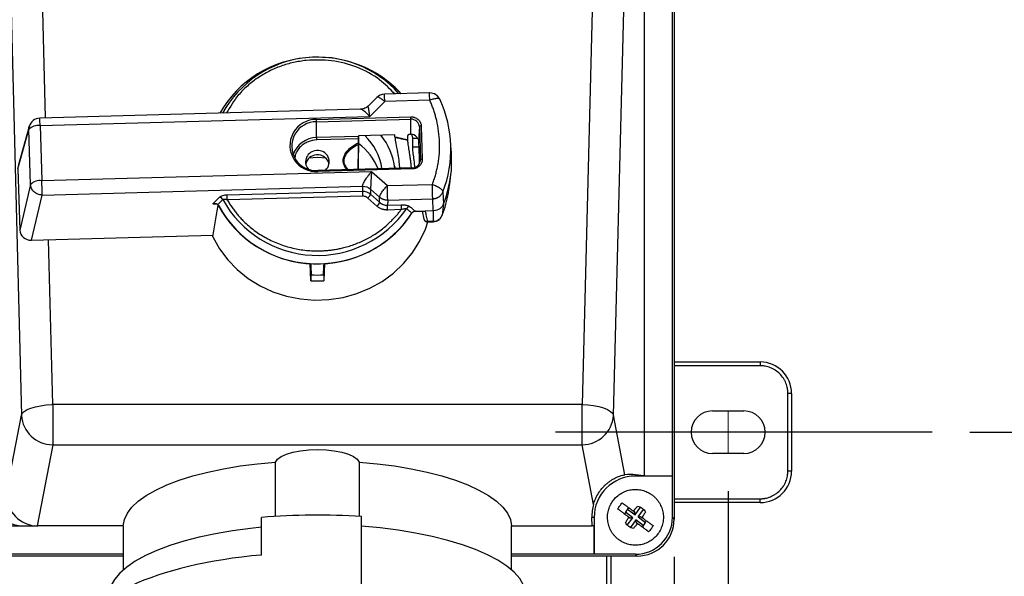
# Model space of a CAD drawing. Header units: inches. Extents: x 1.5 to 64.5, y 1.5 to 49.5.
# Tile 12 of 20: x 13.5 to 21.3, y 30.4 to 34.8. Entities that reach past the tile are written whole.
import ezdxf

# ---------------------------------------------------------------- set-up
doc = ezdxf.new("R2010")
doc.units = ezdxf.units.IN
doc.header["$LTSCALE"] = 6
doc.header["$MEASUREMENT"] = 0
doc.linetypes.add('CENTERX2', pattern=[0.8, 0.5, -0.1, 0.1, -0.1])
doc.layers.add('CENTER', color=40, linetype='CENTERX2')
doc.layers.add('DIMENSIONS', color=140, linetype='Continuous', lineweight=25)
doc.styles.add('SLDTEXTSTYLE0', font='TXT', dxfattribs={"width": 0.7})
doc.dimstyles.new('SLDDIMSTYLE0', dxfattribs={"dimtxt": 0.509766, "dimasz": 0.78, "dimexe": 0, "dimexo": 0.0625, "dimgap": 0.127441, "dimtad": 0, "dimtih": 1, "dimtoh": 1, "dimrnd": 1e-09, "dimzin": 12, "dimdsep": 46, "dimtxsty": 'SLDTEXTSTYLE0', "dimsah": 1, "dimcen": 0.09, "dimadec": 0, "dimazin": 3, "dimtfac": 1, "dimtofl": 0, "dimtmove": 0, "dimatfit": 3, "dimfxl": 0, "dimfrac": 2, "dimtolj": 1, "dimtzin": 12, "dimarcsym": 0})

# ---------------------------------------------------------------- blocks, each defined once
blk = doc.blocks.new('_D_1')
at = {"layer": 'DIMENSIONS'}
for p, q in [((11.3615, 31.0598), (11.3615, 30.2148)), ((19.1015, 31.0598), (19.1015, 20.2565)), ((11.3615, 29.8548), (11.3615, 28.5948)), ((11.3615, 28.2348), (11.3615, 20.2565)), ((11.3615, 21.0065), (13.6431, 21.0065)), ((14.3338, 21.0065), (14.1627, 21.0065)), ((14.1627, 21.0065), (14.1627, 20.1963)), ((16.2727, 21.0065), (16.4439, 21.0065)), ((16.4439, 21.0065), (16.4439, 20.1963)), ((19.1015, 21.0065), (16.9634, 21.0065)), ((14.1627, 20.1963), (14.3338, 20.1963)), ((16.4439, 20.1963), (16.2727, 20.1963))]:
    blk.add_line(p, q, dxfattribs=at)
for points in [[(11.3615, 21.0065), (12.1415, 20.8865), (12.1415, 21.1265)], [(19.1015, 21.0065), (18.3215, 21.1265), (18.3215, 20.8865)]]:
    blk.add_solid(points, dxfattribs=at)
at = {"layer": 'DIMENSIONS', "char_height": 0.5, "attachment_point": 1, "style": 'SLDTEXTSTYLE0'}
for s, insert in [('7.74', (14.5459, 21.7651)), ('196.6', (14.3338, 20.8408))]:
    blk.add_mtext(s, dxfattribs=dict(at, insert=insert))
blk = doc.blocks.new('_D_4')
at = {"layer": 'DIMENSIONS'}
for p, q in [((21.0265, 41.2798), (25.5534, 41.2798)), ((24.8034, 41.2798), (24.8034, 37.2716)), ((23.8339, 36.3473), (23.6627, 36.3473)), ((23.6627, 36.3473), (23.6627, 35.5371)), ((25.7728, 36.3473), (25.944, 36.3473)), ((25.944, 36.3473), (25.944, 35.5371)), ((23.6627, 35.5371), (23.8339, 35.5371)), ((25.944, 35.5371), (25.7728, 35.5371)), ((24.8034, 31.5298), (24.8034, 35.423)), ((21.0265, 31.5298), (25.5534, 31.5298))]:
    blk.add_line(p, q, dxfattribs=at)
for points in [[(24.8034, 41.2798), (24.6834, 40.4998), (24.9234, 40.4998)], [(24.8034, 31.5298), (24.9234, 32.3098), (24.6834, 32.3098)]]:
    blk.add_solid(points, dxfattribs=at)
at = {"layer": 'DIMENSIONS', "char_height": 0.5, "attachment_point": 1, "style": 'SLDTEXTSTYLE0'}
for s, insert in [('9.75', (24.046, 37.1059)), ('247.7', (23.8339, 36.1816))]:
    blk.add_mtext(s, dxfattribs=dict(at, insert=insert))
blk = doc.blocks.new('_D_6')
at = {"layer": 'DIMENSIONS'}
for p, q in [((11.7915, 30.538), (11.7915, 29.0248)), ((18.6715, 30.538), (18.6715, 23.0166)), ((11.7915, 28.6648), (11.7915, 23.0166)), ((11.7915, 23.7666), (13.6431, 23.7666)), ((14.3338, 23.7666), (14.1627, 23.7666)), ((14.1627, 23.7666), (14.1627, 22.9564)), ((16.2727, 23.7666), (16.4439, 23.7666)), ((16.4439, 23.7666), (16.4439, 22.9564)), ((18.6715, 23.7666), (16.9634, 23.7666)), ((14.1627, 22.9564), (14.3338, 22.9564)), ((16.4439, 22.9564), (16.2727, 22.9564))]:
    blk.add_line(p, q, dxfattribs=at)
for points in [[(11.7915, 23.7666), (12.5715, 23.6466), (12.5715, 23.8866)], [(18.6715, 23.7666), (17.8915, 23.8866), (17.8915, 23.6466)]]:
    blk.add_solid(points, dxfattribs=at)
at = {"layer": 'DIMENSIONS', "char_height": 0.5, "attachment_point": 1, "style": 'SLDTEXTSTYLE0'}
for s, insert in [('6.88', (14.5459, 24.5253)), ('174.8', (14.3338, 23.601))]:
    blk.add_mtext(s, dxfattribs=dict(at, insert=insert))

msp = doc.modelspace()

# ---------------------------------------------------------------- linework, layer by layer
for p, q in [((18.6715, 41.9715), (18.6715, 30.838)), ((18.1904, 41.6758), (17.9378, 31.7503)), ((13.6652, 34.0345), (13.4726, 41.6014)), ((18.6575, 31.1807), (18.6575, 41.6289)), ((18.1872, 31.6648), (18.4336, 41.3454)), ((18.4336, 41.3454), (18.4336, 31.1814)), ((13.237, 40.975), (13.4739, 31.6648)), ((15.8305, 34.5177), (15.8305, 34.5177)), ((15.8306, 34.5177), (15.8306, 34.5177)), ((16.3035, 34.1983), (16.2338, 34.1288)), ((16.7227, 34.2343), (16.3645, 34.2245)), ((16.1755, 34.1037), (13.62, 34.0333)), ((16.367, 34.1653), (16.2478, 34.0465)), ((16.7252, 34.1752), (16.367, 34.1653)), ((16.8079, 34.1785), (16.8058, 34.1811)), ((13.6225, 33.9741), (16.2478, 34.0465)), ((15.8241, 34.0231), (16.5737, 34.0438)), ((13.5357, 33.9673), (13.449, 33.6528)), ((13.6225, 33.9741), (13.6362, 33.5349)), ((15.8245, 34.004), (16.5742, 34.0247)), ((15.8247, 33.8784), (15.8245, 34.004)), ((16.5743, 33.9044), (16.5742, 34.0247)), ((16.6425, 33.9642), (16.637, 33.8558)), ((16.6425, 33.9642), (16.6507, 33.7012)), ((16.6575, 33.9696), (16.6657, 33.7066)), ((13.4462, 33.6292), (13.5329, 33.9435)), ((13.5466, 33.5044), (13.5329, 33.9435)), ((16.1588, 33.8876), (15.8247, 33.8784)), ((16.448, 33.901), (16.1588, 33.8931)), ((16.1588, 33.8931), (16.1588, 33.8876)), ((16.1591, 33.8931), (16.1591, 33.7589)), ((16.5485, 33.8931), (16.5481, 33.8592)), ((16.5788, 33.9073), (16.5886, 33.874)), ((16.5886, 33.874), (16.5867, 33.8034)), ((16.5886, 33.874), (16.6297, 33.874)), ((16.1586, 33.8684), (15.8251, 33.8592)), ((16.1581, 33.8373), (16.1586, 33.8684)), ((16.5867, 33.8034), (16.64, 33.8034)), ((16.897, 33.7778), (16.8909, 33.8571)), ((16.1573, 33.626), (16.1591, 33.7589)), ((16.5863, 33.6378), (15.8366, 33.6171)), ((16.5751, 33.6549), (16.5764, 33.6368)), ((16.644, 33.6735), (16.6437, 33.6917)), ((16.6507, 33.7012), (16.6502, 33.6916)), ((13.4462, 33.6292), (13.4614, 33.1417)), ((13.6362, 33.5349), (16.2615, 33.6073)), ((16.5867, 33.6279), (15.837, 33.6073)), ((16.2615, 33.6073), (16.3879, 33.4953)), ((16.891, 33.5609), (16.8928, 33.5749)), ((13.5466, 33.5044), (13.4614, 33.1417)), ((13.6388, 33.4204), (16.1897, 33.4908)), ((16.1897, 33.4908), (16.1885, 33.4493)), ((16.3879, 33.4953), (16.7461, 33.5051)), ((13.5541, 33.0598), (13.6388, 33.4204)), ((16.1885, 33.4493), (15.1129, 33.4196)), ((16.1894, 33.4111), (15.1137, 33.3814)), ((16.254, 33.4678), (16.2529, 33.4263)), ((16.2529, 33.4263), (16.3251, 33.3623)), ((16.254, 33.4678), (16.3262, 33.4038)), ((16.3251, 33.3623), (16.3262, 33.4038)), ((16.8307, 33.4465), (16.8354, 33.3501)), ((16.8739, 33.4364), (16.8748, 33.443)), ((16.8748, 33.443), (16.8788, 33.4739)), ((14.9969, 33.3504), (15.0254, 33.3512)), ((16.3045, 33.3318), (16.2323, 33.3958)), ((16.3906, 33.3808), (16.3894, 33.3393)), ((16.3894, 33.3393), (16.4966, 33.3422)), ((16.3906, 33.3808), (16.7487, 33.3907)), ((16.7536, 33.2946), (16.7487, 33.3907)), ((16.8354, 33.3501), (16.824, 33.2588)), ((16.4975, 33.3041), (16.3903, 33.3011)), ((16.6105, 33.2907), (16.6882, 33.2928)), ((16.6637, 33.2921), (16.6786, 33.2271)), ((16.7536, 33.2946), (16.6882, 33.2928)), ((16.7536, 33.2946), (16.7532, 33.2108)), ((16.824, 33.2588), (16.8223, 33.2548)), ((16.6771, 33.2322), (16.678, 33.2298)), ((16.7049, 33.206), (16.7531, 33.2074)), ((16.7532, 33.2108), (16.7073, 33.2096)), ((13.5541, 33.0598), (14.9994, 33.0996)), ((13.7233, 31.7503), (13.6899, 33.0635)), ((15.7787, 32.7374), (15.7726, 32.8751)), ((15.8885, 32.8751), (15.8824, 32.7374)), ((15.7787, 32.7845), (15.7787, 32.7374)), ((15.8824, 32.7845), (15.8824, 32.7374)), ((18.6715, 32.0898), (19.3565, 32.0898)), ((19.3565, 32.0898), (19.3565, 32.0598)), ((19.3565, 32.0598), (18.6715, 32.0598)), ((19.5765, 31.2198), (19.5765, 31.8398)), ((19.6065, 31.8398), (19.5765, 31.8398)), ((19.6065, 31.8398), (19.6065, 31.2198)), ((13.7233, 31.7503), (13.7233, 31.4298)), ((17.9378, 31.7503), (13.7233, 31.7503)), ((17.9378, 31.4298), (17.9378, 31.7503)), ((18.9765, 31.6998), (19.2265, 31.6998)), ((13.3526, 31.0332), (13.4739, 31.6648)), ((18.2783, 31.1903), (18.1872, 31.6648)), ((13.7233, 31.4298), (13.5991, 30.7833)), ((13.7233, 31.4298), (17.9378, 31.4298)), ((18.029, 30.9549), (17.9378, 31.4298)), ((19.2265, 31.3598), (18.9765, 31.3598)), ((15.4966, 30.8587), (15.4966, 31.2922)), ((16.1645, 31.2922), (16.1645, 30.8587)), ((19.6065, 31.2198), (19.5765, 31.2198)), ((18.4336, 31.1814), (18.3632, 31.1901)), ((18.3632, 31.1901), (18.3632, 31.1807)), ((18.6575, 31.1807), (18.3632, 31.1807)), ((18.4336, 31.1814), (18.6575, 31.1807)), ((18.6575, 30.8521), (18.6575, 31.1807)), ((18.6715, 30.9998), (19.3565, 30.9998)), ((19.3565, 30.9698), (18.6715, 30.9698)), ((19.3565, 30.9698), (19.3565, 30.9998)), ((18.3422, 30.8484), (18.2828, 30.8921)), ((18.3006, 30.9163), (18.36, 30.8725)), ((18.3583, 30.8924), (18.347, 30.9007)), ((18.3513, 30.8953), (18.3572, 30.8909)), ((18.3572, 30.8909), (18.3583, 30.8924)), ((18.36, 30.8725), (18.3572, 30.8909)), ((18.36, 30.8725), (18.4037, 30.9319)), ((18.3841, 30.8547), (18.4279, 30.9141)), ((15.3855, 30.5513), (15.3855, 30.8506)), ((16.1806, 30.2992), (16.1806, 30.8576)), ((18.0175, 30.7832), (18.0159, 30.8516)), ((18.0341, 30.8516), (18.0159, 30.8516)), ((18.0341, 30.8516), (18.0341, 30.5573)), ((18.2984, 30.789), (18.3422, 30.8484)), ((18.3114, 30.8524), (18.3227, 30.8441)), ((18.3238, 30.8456), (18.3179, 30.85)), ((18.3663, 30.8306), (18.3226, 30.7712)), ((18.3227, 30.8441), (18.3238, 30.8456)), ((18.3422, 30.8484), (18.3238, 30.8456)), ((18.3691, 30.8122), (18.3663, 30.8306)), ((18.4257, 30.7868), (18.3663, 30.8306)), ((18.3691, 30.8122), (18.368, 30.8107)), ((18.375, 30.8079), (18.3691, 30.8122)), ((18.3841, 30.8547), (18.4025, 30.8575)), ((18.3841, 30.8547), (18.4435, 30.811)), ((18.4025, 30.8575), (18.4036, 30.859)), ((18.4025, 30.8575), (18.4084, 30.8531)), ((18.4036, 30.859), (18.4149, 30.8507)), ((18.6715, 30.838), (18.6575, 30.8521)), ((12.4302, 30.7832), (13.4891, 30.7832)), ((13.4891, 30.7832), (13.6051, 30.7832)), ((14.2852, 30.7832), (13.6051, 30.7832)), ((14.285, 30.7832), (14.285, 30.4331)), ((17.3759, 30.7832), (18.0175, 30.7832)), ((17.3761, 30.4331), (17.3761, 30.7832)), ((18.0334, 30.7832), (18.0175, 30.7832)), ((18.0341, 30.5573), (18.0334, 30.7832)), ((18.368, 30.8107), (18.3793, 30.8024)), ((14.285, 30.5432), (12.0863, 30.5432)), ((14.285, 30.5573), (12.4289, 30.5573)), ((18.0341, 30.5573), (17.3761, 30.5573)), ((18.3767, 30.5432), (17.3761, 30.5432)), ((18.3626, 30.5573), (18.0341, 30.5573)), ((18.1365, 29.7798), (18.1365, 30.5432)), ((18.1665, 30.5432), (18.1665, 29.7798)), ((18.3767, 30.5432), (18.3626, 30.5573))]:
    msp.add_line(p, q)
at = {"color": 7, "linetype": 'CENTERX2', "lineweight": 18}
msp.add_line((19.1015, 31.6998), (19.1015, 31.3598), dxfattribs=at)
at = {"flags": 128}
for points in [[(13.5329, 33.9435), (13.5341, 33.9602), (13.5357, 33.9673)], [(16.6575, 33.9696), (16.6546, 33.9694), (16.6518, 33.9691), (16.6492, 33.9685), (16.647, 33.9679), (16.6451, 33.967), (16.6437, 33.9661), (16.6428, 33.9652), (16.6425, 33.9642)], [(15.899, 33.7129), (15.8306, 33.7196), (15.7621, 33.7129)], [(16.453, 33.6341), (16.4505, 33.6411), (16.4431, 33.6604)], [(16.6507, 33.7012), (16.651, 33.7022), (16.6519, 33.7031), (16.6533, 33.704), (16.6552, 33.7049), (16.6574, 33.7055), (16.66, 33.7061), (16.6628, 33.7064), (16.6657, 33.7066)], [(15.8366, 33.6171), (15.8366, 33.617), (15.8366, 33.6163)], [(14.9973, 33.0872), (15.0507, 32.9927), (15.1162, 32.9051), (15.1927, 32.8259), (15.2792, 32.7562), (15.3741, 32.6972), (15.4762, 32.6497), (15.5837, 32.6145), (15.6951, 32.5921), (15.8085, 32.5828), (15.9223, 32.5869), (16.0347, 32.6043), (16.1439, 32.6346), (16.2482, 32.6774), (16.3461, 32.7321), (16.436, 32.7978), (16.5166, 32.8734), (16.5865, 32.9579), (16.6446, 33.0499), (16.6902, 33.148), (16.7103, 33.2062)], [(16.7531, 33.2074), (16.7532, 33.2079), (16.7532, 33.2108)], [(13.4739, 31.6648), (13.4812, 31.6805), (13.4967, 31.6957), (13.5199, 31.7099), (13.5501, 31.7225), (13.5862, 31.7332), (13.6269, 31.7415), (13.671, 31.7472), (13.7168, 31.7501)], [(17.9378, 31.7503), (17.9845, 31.7477), (18.0296, 31.7422), (18.0715, 31.734), (18.1086, 31.7233), (18.1397, 31.7106), (18.1637, 31.6962), (18.1797, 31.6808), (18.1872, 31.6648)], [(15.4966, 31.2922), (15.5127, 31.3152), (15.5422, 31.3366), (15.5838, 31.3554), (15.6358, 31.371), (15.696, 31.3826), (15.7618, 31.3898), (15.8306, 31.3922), (15.8993, 31.3898), (15.9651, 31.3826), (16.0253, 31.371), (16.0773, 31.3554), (16.1189, 31.3366), (16.1484, 31.3152), (16.1645, 31.2922)], [(14.2852, 30.7832), (14.2942, 30.8337), (14.3174, 30.8836), (14.3543, 30.9326), (14.4048, 30.9801), (14.4683, 31.0257), (14.5442, 31.0691), (14.632, 31.1098), (14.7307, 31.1474), (14.8394, 31.1817), (14.9573, 31.2122), (15.0831, 31.2387), (15.2157, 31.2611), (15.354, 31.2789), (15.4966, 31.2922)], [(16.1645, 31.2922), (16.3071, 31.2789), (16.4454, 31.2611), (16.578, 31.2387), (16.7038, 31.2122), (16.8217, 31.1817), (16.9304, 31.1474), (17.0291, 31.1098), (17.1169, 31.0691), (17.1928, 31.0257), (17.2563, 30.9801), (17.3068, 30.9326), (17.3437, 30.8836), (17.3669, 30.8337), (17.3759, 30.7832)], [(15.3855, 30.772), (15.2967, 30.7626), (15.1549, 30.7437), (15.0186, 30.7203), (14.8893, 30.6928), (14.7678, 30.6613), (14.6553, 30.6262), (14.5526, 30.5877), (14.4608, 30.5461), (14.3804, 30.5018), (14.3122, 30.4552), (14.2568, 30.4067), (14.2146, 30.3566), (14.1861, 30.3054), (14.1713, 30.2536), (14.1691, 30.2245)], [(17.492, 30.2245), (17.4888, 30.2596), (17.4722, 30.3119), (17.4415, 30.3635), (17.3971, 30.4138), (17.3391, 30.4626), (17.2683, 30.5093), (17.1851, 30.5536), (17.0903, 30.595), (16.9848, 30.6333), (16.8693, 30.668), (16.7449, 30.699), (16.6127, 30.7259), (16.4737, 30.7485), (16.3293, 30.7666), (16.1806, 30.78)]]:
    msp.add_lwpolyline(points, dxfattribs=at)
for centre, radius, start, end in [((15.8158, 33.64), 0.8769, 93.11215, 150.42654), ((15.8325, 33.6561), 0.864, 41.41905, 151.1151), ((15.8355, 33.6183), 0.8998, 42.66367, 94.2867), ((15.8537, 33.643), 0.8697, 42.27962, 65.91776), ((16.367, 34.1345), 0.09, 91.57921, 134.70497), ((15.0219, 34.1386), 1.3454, 1.13838, 3.66116), ((16.7252, 34.1444), 0.09, 90, 91.57921), ((15.8116, 34.1665), 0.9136, 0.54204, 4.25751), ((16.7252, 34.1444), 0.09, 24.39836, 90), ((15.9497, 33.7853), 0.9439, 338.96358, 24.613), ((13.6225, 33.9433), 0.09, 91.57921, 164.57973), ((12.2773, 33.9474), 1.3454, 1.13838, 3.66116), ((15.6648, 34.0133), 0.9094, 0.7145, 1.91995), ((13.6079, 33.8701), 0.105, 82.04423, 135.62562), ((15.8202, 33.8149), 0.2083, 88.92573, 274.65086), ((15.8209, 33.8099), 0.1942, 88.92573, 274.65086), ((14.9152, 33.9927), 0.9094, 0.7145, 1.91995), ((16.5779, 33.96), 0.0647, 3.65014, 93.25992), ((15.8255, 33.6813), 0.1971, 90.24051, 162.35407), ((16.734, 33.8897), 0.9094, 180.7145, 181.91995), ((15.8728, 33.5536), 0.4783, 9.3349, 45.45092), ((15.888, 33.5553), 0.5649, 8.01057, 37.35227), ((16.5774, 33.8445), 0.0599, 19.24523, 88.0626), ((15.863, 33.4409), 0.4901, 22.73399, 52.82947), ((15.8251, 33.6856), 0.0887, 90.87764, 219.53747), ((15.8276, 33.6476), 0.0926, 92.35754, 167.16324), ((15.8359, 33.6861), 0.089, 310.71525, 97.81237), ((15.8324, 33.6466), 0.0939, 13.25255, 95.28905), ((16.5865, 33.7012), 0.0642, 269.81448, 359.98453), ((16.4359, 33.6266), 0.1508, 0.52436, 4.27518), ((15.6862, 33.6059), 0.1508, 0.52436, 4.27518), ((15.9466, 33.6967), 0.954, 338.69573, 355.13783), ((13.6216, 33.4309), 0.105, 82.04423, 135.62562), ((8.1325, 33.3508), 5.5068, 0.7245, 1.91598), ((10.8842, 33.3112), 5.5068, 0.7245, 1.91598), ((11.2424, 33.321), 5.5068, 0.7245, 1.91598), ((15.9421, 33.6025), 0.9465, 338.71195, 349.89377), ((15.8162, 33.7508), 0.8768, 207.91591, 267.15279), ((15.8314, 33.7698), 0.8994, 208.97697, 326.71056), ((15.8316, 33.8021), 0.8626, 209.02092, 325.39724), ((15.8432, 33.7556), 0.8817, 272.94338, 327.34902), ((16.7523, 33.2884), 0.0776, 270.66069, 337.58026), ((15.8306, 33.6809), 0.8979, 266.69168, 273.30832), ((15.8306, 33.6872), 0.9511, 266.87703, 273.12297), ((19.3565, 31.8398), 0.25, 0, 90), ((18.9765, 31.5298), 0.17, 90, 270), ((19.2265, 31.5298), 0.17, 270, 90), ((13.723, 31.6793), 0.2495, 183.34722, 270.07494), ((17.9381, 31.6793), 0.2495, 269.92506, 356.65278), ((19.3565, 31.2198), 0.25, 270, 0), ((18.3632, 30.8516), 0.3291, 90, 180), ((18.3632, 30.8516), 0.09, 125.39107, 161.81703), ((15.8309, 25.4296), 5.4393, 86.31461, 94.69695), ((18.3632, 30.8516), 0.09, 305.39107, 341.81703)]:
    msp.add_arc(centre, radius, start, end)
for centre, major_axis, ratio, start_param, end_param in [((16.1586, 33.8736), (0.0002, 0.015), 0.004266, 4.363629, 5.916972), ((15.8306, 29.7664), (-0.0184, 13.4495), 0.048681, 5.023345, 5.024803), ((16.1562, 33.7503), (0.0023, 0.2025), 0.004813, 4.050836, 5.078174), ((13.5517, 33.1443), (0.0903, 0.0017), 0.936525, 3.153116, 4.721631), ((15.3289, 42.3892), (-1.0024, 19.6756), 0.002111, 2.075412, 2.080673), ((16.3322, 42.3892), (1.0024, 19.6756), 0.002111, 4.202512, 4.207773), ((18.3202, 30.8516), (0.3439, 0), 0.992182, 1.44567, 1.692918), ((13.4891, 31.0332), (0.2522, 0), 0.991461, 3.141593, 4.712389), ((13.602, 31.0332), (-0.16, 0.1937), 0.987552, 0.886446, 2.433382), ((18.3632, 30.8599), (0, 0.3475), 0.999713, 1.293788, 1.594775), ((18.3623, 30.8524), (-0.2089, 0.2089), 0.998783, 2.356803, 3.926382), ((18.3763, 30.8384), (-0.2089, 0.2089), 0.998783, 2.356803, 3.926382), ((15.8306, 29.8786), (1.8839, 0), 0.367529, 1.809281, 3.141593)]:
    msp.add_ellipse(centre, major_axis=major_axis, ratio=ratio, start_param=start_param, end_param=end_param)
for points, knots in [([(16.4461, 34.2267), (16.4079, 34.2662), (16.3224, 34.3543), (16.1482, 34.4449), (15.947, 34.5008), (15.8091, 34.4958), (15.7412, 34.4933)], [0, 0, 0, 0, 0.214544, 0.479139, 0.743801, 1, 1, 1, 1]), ([(15.7412, 34.4933), (15.7072, 34.4886), (15.6393, 34.4792), (15.5397, 34.4493), (15.4438, 34.4082), (15.3535, 34.3548), (15.2717, 34.2907), (15.1818, 34.2015), (15.1362, 34.1232), (15.1078, 34.0743)], [0, 0, 0, 0, 0.127354, 0.254647, 0.386212, 0.517751, 0.649401, 0.781053, 1, 1, 1, 1]), ([(16.367, 34.1653), (16.3586, 34.1723), (16.3417, 34.1864), (16.3205, 34.1982), (16.3073, 34.2021), (16.3053, 34.1983), (16.3047, 34.1971)], [0, 0, 0, 0, 0.291231, 0.582462, 0.873693, 1, 1, 1, 1]), ([(16.8058, 34.1811), (16.8046, 34.1834), (16.8019, 34.189), (16.7841, 34.1906), (16.7572, 34.1867), (16.7358, 34.179), (16.7252, 34.1752)], [0, 0, 0, 0, 0.188883, 0.459255, 0.729628, 1, 1, 1, 1]), ([(16.2343, 34.1291), (16.2261, 34.1224), (16.2089, 34.1082), (16.1865, 34.1052), (16.1747, 34.1036)], [0, 0, 0, 0, 0.4722358, 1, 1, 1, 1]), ([(16.2478, 34.0465), (16.2384, 34.0562), (16.2193, 34.0758), (16.1973, 34.0936), (16.1839, 34.1015), (16.1777, 34.1041), (16.1759, 34.1035), (16.1755, 34.1034)], [0, 0, 0, 0, 0.3274589, 0.6615408, 0.8210268, 0.9657364, 1, 1, 1, 1]), ([(16.2478, 34.0465), (16.2464, 34.0572), (16.2438, 34.0758), (16.2405, 34.0982), (16.2379, 34.1136), (16.2359, 34.1235), (16.2346, 34.1287), (16.2341, 34.1286), (16.2339, 34.1286)], [0, 0, 0, 0, 0.250094, 0.434277, 0.616651, 0.763144, 0.897949, 1, 1, 1, 1]), ([(16.7461, 33.5051), (16.7483, 33.5111), (16.7528, 33.523), (16.759, 33.541), (16.7648, 33.559), (16.7703, 33.5772), (16.7753, 33.5955), (16.7799, 33.6139), (16.7841, 33.6323), (16.7879, 33.6509), (16.7954, 33.6917), (16.8031, 33.7554), (16.8047, 33.842), (16.7977, 33.9284), (16.7851, 33.9966), (16.7723, 34.0467), (16.7625, 34.0794), (16.7514, 34.1117), (16.7391, 34.1437), (16.7298, 34.1647), (16.7252, 34.1752)], [0, 0, 0, 0, 0.0275858, 0.0551317, 0.0826496, 0.1101511, 0.1376482, 0.1651525, 0.192676, 0.2202303, 0.2478271, 0.3738874, 0.5000048, 0.6260647, 0.7521824, 0.8018055, 0.85133, 0.9008247, 0.9503585, 1, 1, 1, 1]), ([(16.5737, 34.0438), (16.5755, 34.0438), (16.5789, 34.0439), (16.584, 34.0435), (16.589, 34.0429), (16.594, 34.042), (16.599, 34.0408), (16.6075, 34.0382), (16.6191, 34.033), (16.6323, 34.0234), (16.6433, 34.0115), (16.6504, 33.9995), (16.6545, 33.9886), (16.6568, 33.9792), (16.6572, 33.9728), (16.6575, 33.9696)], [0, 0, 0, 0, 0.040258, 0.080214, 0.120026, 0.159855, 0.199859, 0.240198, 0.369973, 0.500056, 0.629819, 0.759914, 0.840081, 0.919681, 1, 1, 1, 1]), ([(16.5481, 33.8592), (16.5269, 33.8638), (16.4932, 33.8713), (16.4599, 33.8791), (16.4483, 33.8824)], [0.0310067, 0.0310067, 0.0310067, 0.0310067, 0.2262564, 0.3440389, 0.3440389, 0.3440389, 0.3440389]), ([(16.4483, 33.882), (16.4483, 33.882), (16.4483, 33.8821), (16.4483, 33.8822), (16.4483, 33.8822), (16.4483, 33.8823), (16.4483, 33.8824)], [0, 0, 0, 0, 0.00001303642, 0.00001303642, 0.00001303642, 0.00002607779, 0.00002607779, 0.00002607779, 0.00002607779]), ([(16.4483, 33.882), (16.45, 33.8668), (16.4534, 33.8365), (16.4672, 33.7686), (16.4777, 33.7023), (16.4834, 33.6575), (16.484, 33.6378), (16.4841, 33.635)], [0, 0, 0, 0, 0.297521, 0.59181, 0.801337, 0.971875, 1, 1, 1, 1]), ([(16.4483, 33.882), (16.4597, 33.8786), (16.4929, 33.8707), (16.5267, 33.8631), (16.5481, 33.8584)], [0.0327021, 0.0327021, 0.0327021, 0.0327021, 0.1487893, 0.347175, 0.347175, 0.347175, 0.347175]), ([(16.5743, 33.9044), (16.5732, 33.9043), (16.5709, 33.904), (16.5675, 33.9035), (16.5637, 33.9028), (16.5598, 33.9018), (16.5559, 33.9003), (16.5527, 33.8987), (16.5503, 33.8969), (16.5488, 33.8951), (16.5486, 33.8938), (16.5485, 33.8931)], [0, 0, 0, 0, 0.083778, 0.166881, 0.250364, 0.375428, 0.500359, 0.625259, 0.750224, 0.875203, 1, 1, 1, 1]), ([(15.8251, 33.8592), (15.8019, 33.8563), (15.7662, 33.8517), (15.7238, 33.8288), (15.6947, 33.8056), (15.6721, 33.7769), (15.6552, 33.748), (15.6529, 33.7276), (15.652, 33.7189)], [0, 0, 0, 0, 0.279768, 0.430372, 0.584172, 0.737972, 0.888576, 1, 1, 1, 1]), ([(16.0675, 33.6235), (16.0619, 33.6288), (16.0495, 33.6407), (16.04, 33.6648), (16.0352, 33.6908), (16.0381, 33.7174), (16.0523, 33.7542), (16.0912, 33.7985), (16.1335, 33.8248), (16.1579, 33.8372), (16.1581, 33.8373)], [0, 0, 0, 0, 0.0824069, 0.1828129, 0.2788744, 0.3747994, 0.4753422, 0.7107949, 0.9965175, 1, 1, 1, 1]), ([(16.158, 33.8227), (16.1346, 33.8114), (16.1142, 33.7988), (16.0809, 33.7718), (16.0678, 33.7575), (16.0588, 33.7427)], [0, 0, 0, 0, 0.5, 0.5, 1, 1, 1, 1]), ([(16.5481, 33.8584), (16.5482, 33.8569), (16.5484, 33.8541), (16.5488, 33.8495), (16.5492, 33.8446), (16.5498, 33.8395), (16.5504, 33.8341), (16.5512, 33.8284), (16.5526, 33.8176), (16.5551, 33.8007), (16.559, 33.7757), (16.5632, 33.7485), (16.5669, 33.7236), (16.5697, 33.703), (16.5717, 33.6869), (16.5736, 33.6709), (16.5746, 33.6602), (16.5751, 33.6549)], [0, 0, 0, 0, 0.03574, 0.071457, 0.107192, 0.142989, 0.178888, 0.214932, 0.251162, 0.37594, 0.499285, 0.6264, 0.749408, 0.814223, 0.877283, 0.939046, 1, 1, 1, 1]), ([(16.5867, 33.8034), (16.587, 33.7943), (16.5877, 33.7762), (16.5944, 33.7272), (16.6011, 33.68), (16.6035, 33.6497), (16.6042, 33.6406)], [0, 0, 0, 0, 0.290021, 0.579843, 0.874894, 1, 1, 1, 1]), ([(16.634, 33.8643), (16.6344, 33.8636), (16.6352, 33.8623), (16.6361, 33.8602), (16.6367, 33.8581), (16.6369, 33.8566), (16.637, 33.8558)], [0, 0, 0, 0, 0.256881, 0.508977, 0.756581, 1, 1, 1, 1]), ([(16.6437, 33.6917), (16.6436, 33.6946), (16.6435, 33.7004), (16.6433, 33.7091), (16.643, 33.7176), (16.6428, 33.7261), (16.6426, 33.7345), (16.6422, 33.7485), (16.6415, 33.7678), (16.6406, 33.7908), (16.6397, 33.8116), (16.6389, 33.8276), (16.6382, 33.8396), (16.6376, 33.8486), (16.6372, 33.8534), (16.637, 33.8558)], [0, 0, 0, 0, 0.040635, 0.081003, 0.121201, 0.161325, 0.201474, 0.241744, 0.366357, 0.491641, 0.618032, 0.746259, 0.82996, 0.914316, 1, 1, 1, 1]), ([(16.0752, 33.6237), (16.066, 33.6349), (16.0518, 33.6518), (16.0441, 33.6795), (16.0434, 33.701), (16.048, 33.7227), (16.0551, 33.7359), (16.0588, 33.7427)], [0, 0, 0, 0, 0.323293, 0.491121, 0.654949, 0.822058, 1, 1, 1, 1]), ([(16.8972, 33.6158), (16.8981, 33.6363), (16.8999, 33.6769), (16.8999, 33.7341), (16.8977, 33.7646), (16.8967, 33.7777)], [0, 0, 0, 0, 0.367421, 0.727267, 1, 1, 1, 1]), ([(16.6657, 33.7066), (16.6657, 33.705), (16.6657, 33.7018), (16.6654, 33.697), (16.6647, 33.6923), (16.6638, 33.6875), (16.6625, 33.6829), (16.6597, 33.6749), (16.6541, 33.664), (16.6439, 33.6516), (16.6313, 33.6413), (16.6186, 33.6346), (16.6069, 33.6307), (16.5969, 33.6286), (16.5901, 33.6281), (16.5867, 33.6279)], [0, 0, 0, 0, 0.040258, 0.080214, 0.120026, 0.159855, 0.199859, 0.240198, 0.369973, 0.500056, 0.629819, 0.759914, 0.840081, 0.919681, 1, 1, 1, 1]), ([(16.1897, 33.4908), (16.1897, 33.4914), (16.1898, 33.4926), (16.1902, 33.4947), (16.1908, 33.497), (16.1916, 33.4996), (16.1926, 33.5024), (16.1938, 33.5054), (16.1965, 33.5115), (16.2019, 33.5222), (16.211, 33.5379), (16.2224, 33.5555), (16.2329, 33.5705), (16.2427, 33.5836), (16.2514, 33.5949), (16.2579, 33.6029), (16.2615, 33.6073)], [0, 0, 0, 0, 0.029393, 0.058983, 0.088825, 0.118972, 0.149477, 0.18039, 0.211758, 0.329576, 0.459456, 0.586071, 0.732537, 0.801339, 0.890494, 1, 1, 1, 1]), ([(16.2615, 33.6073), (16.2614, 33.605), (16.261, 33.6005), (16.2606, 33.5939), (16.2602, 33.5879), (16.2598, 33.5824), (16.2595, 33.5776), (16.2591, 33.57), (16.2584, 33.56), (16.2577, 33.5469), (16.257, 33.5344), (16.2561, 33.5192), (16.2553, 33.503), (16.2547, 33.4896), (16.2543, 33.481), (16.2541, 33.4756), (16.254, 33.4711), (16.254, 33.4689), (16.254, 33.4678)], [0, 0, 0, 0, 0.046531, 0.089079, 0.127642, 0.162221, 0.192817, 0.21943, 0.304505, 0.380848, 0.463552, 0.540738, 0.671681, 0.788397, 0.843607, 0.897103, 0.949141, 1, 1, 1, 1]), ([(16.8788, 33.4739), (16.8797, 33.4803), (16.8815, 33.494), (16.8862, 33.5244), (16.8895, 33.5501), (16.891, 33.5609)], [0, 0, 0, 0, 0.339218, 0.723076, 1, 1, 1, 1]), ([(13.6388, 33.4204), (13.6271, 33.4205), (13.6153, 33.4227), (13.5934, 33.4312), (13.5833, 33.4374), (13.5662, 33.4529), (13.5593, 33.4622), (13.5496, 33.4825), (13.5469, 33.4934), (13.5466, 33.5044)], [0, 0, 0, 0, 0.25, 0.25, 0.5, 0.5, 0.75, 0.75, 1, 1, 1, 1]), ([(16.3262, 33.4038), (16.3264, 33.408), (16.3282, 33.4137), (16.3346, 33.4273), (16.3392, 33.4352), (16.3506, 33.452), (16.3573, 33.461), (16.3721, 33.4787), (16.38, 33.4874), (16.3879, 33.4953)], [0, 0, 0, 0, 0.25, 0.25, 0.5, 0.5, 0.75, 0.75, 1, 1, 1, 1]), ([(16.7461, 33.5051), (16.757, 33.5015), (16.7679, 33.497), (16.7881, 33.4872), (16.7973, 33.4818), (16.813, 33.471), (16.8193, 33.4655), (16.828, 33.4553), (16.8304, 33.4506), (16.8307, 33.4465)], [0, 0, 0, 0, 0.25, 0.25, 0.5, 0.5, 0.75, 0.75, 1, 1, 1, 1]), ([(15.1137, 33.3814), (15.1135, 33.3897), (15.113, 33.4066), (15.1129, 33.4172), (15.1129, 33.4196)], [0, 0, 0, 0, 0.571429, 1, 1, 1, 1]), ([(16.1885, 33.4493), (16.1885, 33.4468), (16.1887, 33.4362), (16.1891, 33.4194), (16.1894, 33.4111)], [0, 0, 0, 0, 0.428571, 1, 1, 1, 1]), ([(16.2323, 33.3958), (16.2311, 33.3968), (16.2288, 33.3987), (16.225, 33.4014), (16.221, 33.4037), (16.2168, 33.4058), (16.2115, 33.4079), (16.205, 33.4098), (16.1973, 33.411), (16.192, 33.4111), (16.1894, 33.4111)], [0, 0, 0, 0, 0.1005031, 0.2001424, 0.2995395, 0.3993203, 0.5001036, 0.6670195, 0.8326813, 1, 1, 1, 1]), ([(16.2323, 33.3958), (16.2384, 33.4018), (16.2488, 33.4147), (16.2528, 33.4239), (16.2529, 33.4263)], [0, 0, 0, 0, 0.571429, 1, 1, 1, 1]), ([(16.3262, 33.4038), (16.3276, 33.4026), (16.3307, 33.4), (16.3358, 33.3964), (16.3417, 33.3927), (16.3485, 33.3893), (16.3561, 33.3862), (16.3653, 33.3834), (16.3769, 33.3811), (16.3857, 33.3809), (16.3906, 33.3808)], [0, 0, 0, 0, 0.0818642, 0.1728107, 0.2728383, 0.3819458, 0.5001317, 0.6266561, 0.7932927, 1, 1, 1, 1]), ([(16.7487, 33.3907), (16.7507, 33.3908), (16.7547, 33.391), (16.7605, 33.3917), (16.7659, 33.3928), (16.771, 33.394), (16.7757, 33.3954), (16.78, 33.397), (16.784, 33.3986), (16.7876, 33.4003), (16.7909, 33.402), (16.7938, 33.4037), (16.7965, 33.4053), (16.803, 33.4096), (16.812, 33.4171), (16.8211, 33.4282), (16.8271, 33.4379), (16.8296, 33.4439), (16.8307, 33.4465)], [0, 0, 0, 0, 0.056972, 0.111166, 0.162581, 0.211218, 0.257075, 0.300154, 0.340454, 0.377975, 0.412716, 0.444678, 0.47386, 0.500264, 0.667204, 0.806166, 0.917108, 1, 1, 1, 1]), ([(14.9969, 33.3504), (14.9986, 33.3508), (15.0017, 33.3516), (15.0061, 33.3524), (15.0098, 33.3528), (15.012, 33.3529), (15.013, 33.3529)], [0, 0, 0, 0, 0.312194, 0.582898, 0.812156, 1, 1, 1, 1]), ([(14.9973, 33.0872), (15.0047, 33.1299), (15.0193, 33.2142), (15.0341, 33.2984), (15.0414, 33.34)], [0, 0, 0, 0, 0.506424, 1, 1, 1, 1]), ([(15.013, 33.3529), (15.0144, 33.3529), (15.0172, 33.353), (15.0212, 33.3526), (15.0247, 33.3519), (15.0283, 33.3509), (15.0318, 33.3493), (15.0352, 33.3472), (15.037, 33.3453), (15.0378, 33.3445)], [0, 0, 0, 0, 0.157026, 0.301385, 0.433238, 0.55279, 0.719369, 0.86798, 1, 1, 1, 1]), ([(15.1137, 33.3814), (15.1123, 33.3818), (15.1094, 33.3826), (15.1052, 33.3836), (15.1013, 33.3843), (15.0978, 33.3849), (15.0946, 33.3853), (15.0915, 33.3855), (15.0885, 33.3856), (15.0852, 33.3856), (15.0821, 33.3853), (15.0793, 33.3846), (15.0779, 33.384), (15.0773, 33.3837)], [0, 0, 0, 0, 0.104036, 0.20172, 0.293041, 0.378003, 0.456624, 0.528946, 0.613049, 0.693466, 0.801985, 0.903866, 1, 1, 1, 1]), ([(15.1137, 33.3814), (15.1167, 33.3763), (15.1225, 33.366), (15.1318, 33.3508), (15.1414, 33.3359), (15.1513, 33.3211), (15.1616, 33.3066), (15.1723, 33.2924), (15.1832, 33.2783), (15.1946, 33.2645), (15.2063, 33.251), (15.2183, 33.2376), (15.2307, 33.2245), (15.2652, 33.1896), (15.3266, 33.1369), (15.406, 33.0862), (15.4736, 33.0522), (15.5258, 33.0303), (15.5793, 33.012), (15.6334, 32.9973), (15.6881, 32.9863), (15.734, 32.9802), (15.7709, 32.977), (15.7988, 32.9755), (15.8266, 32.9749), (15.8451, 32.9752), (15.8543, 32.9754)], [0, 0, 0, 0, 0.020659, 0.041267, 0.061836, 0.082376, 0.102898, 0.123413, 0.143931, 0.164465, 0.185024, 0.205619, 0.226262, 0.246962, 0.374003, 0.50137, 0.564895, 0.628389, 0.691107, 0.753855, 0.815248, 0.876709, 0.907669, 0.938514, 0.969278, 1, 1, 1, 1]), ([(16.3251, 33.3623), (16.3249, 33.3591), (16.3197, 33.3487), (16.309, 33.3363), (16.3045, 33.3318)], [0, 0, 0, 0, 0.571429, 1, 1, 1, 1]), ([(16.3903, 33.3011), (16.3881, 33.3011), (16.3836, 33.301), (16.3768, 33.3014), (16.3702, 33.3021), (16.3636, 33.3031), (16.357, 33.3045), (16.3505, 33.3063), (16.3426, 33.3089), (16.3333, 33.3127), (16.323, 33.3181), (16.3133, 33.3244), (16.3075, 33.3293), (16.3045, 33.3318)], [0, 0, 0, 0, 0.071952, 0.143355, 0.214434, 0.285417, 0.356531, 0.428005, 0.500062, 0.625572, 0.749916, 0.874318, 1, 1, 1, 1]), ([(16.3251, 33.3623), (16.3265, 33.361), (16.3294, 33.3585), (16.3341, 33.3552), (16.339, 33.3521), (16.3441, 33.3493), (16.3494, 33.3468), (16.358, 33.3434), (16.3705, 33.3402), (16.3822, 33.3391), (16.3886, 33.3393), (16.3894, 33.3393)], [0, 0, 0, 0, 0.08338, 0.166759, 0.250137, 0.333515, 0.416894, 0.500274, 0.731444, 0.962625, 1, 1, 1, 1]), ([(16.3903, 33.3011), (16.3901, 33.3073), (16.3897, 33.3237), (16.3895, 33.336), (16.3894, 33.3393)], [0, 0, 0, 0, 0.428571, 1, 1, 1, 1]), ([(16.4966, 33.3422), (16.4984, 33.3423), (16.5019, 33.3423), (16.5071, 33.3423), (16.5122, 33.3422), (16.519, 33.3419), (16.5273, 33.3412), (16.5368, 33.3398), (16.5456, 33.338), (16.5526, 33.3359), (16.5579, 33.3338), (16.5618, 33.3318), (16.5637, 33.3304), (16.5647, 33.3296)], [0, 0, 0, 0, 0.06324, 0.125841, 0.188011, 0.249966, 0.376197, 0.49964, 0.626048, 0.750405, 0.83595, 0.918724, 1, 1, 1, 1]), ([(16.4966, 33.3422), (16.4966, 33.3398), (16.4968, 33.3292), (16.4972, 33.3124), (16.4975, 33.3041)], [0, 0, 0, 0, 0.428571, 1, 1, 1, 1]), ([(16.5647, 33.3296), (16.5722, 33.3232), (16.5876, 33.3103), (16.6028, 33.2973), (16.6105, 33.2907)], [0, 0, 0, 0, 0.492592, 1, 1, 1, 1]), ([(16.8354, 33.3501), (16.8295, 33.3349), (16.8188, 33.3213), (16.7913, 33.3019), (16.7745, 33.2959), (16.7573, 33.2948)], [0, 0, 0, 0, 0.5, 0.5, 1, 1, 1, 1]), ([(15.8543, 32.9754), (15.86, 32.9756), (15.8714, 32.976), (15.8885, 32.977), (15.9055, 32.9783), (15.9225, 32.9799), (15.9394, 32.9819), (15.9563, 32.9842), (15.9732, 32.9869), (15.99, 32.9899), (16.0068, 32.9932), (16.0236, 32.9969), (16.0657, 33.0071), (16.1323, 33.0279), (16.2195, 33.0665), (16.3013, 33.1145), (16.3593, 33.1585), (16.3978, 33.1925), (16.4195, 33.2133), (16.4404, 33.2348), (16.4604, 33.2571), (16.4795, 33.2802), (16.4915, 33.2961), (16.4975, 33.3041)], [0, 0, 0, 0, 0.022534, 0.04504, 0.067527, 0.090007, 0.112488, 0.134981, 0.157497, 0.180045, 0.202635, 0.225278, 0.247984, 0.374592, 0.501716, 0.627929, 0.754589, 0.795541, 0.836393, 0.877204, 0.918035, 0.958947, 1, 1, 1, 1]), ([(16.4975, 33.3041), (16.508, 33.3079), (16.5264, 33.3131), (16.5388, 33.3133), (16.5417, 33.3123)], [-0.2107664, -0.2107664, -0.2107664, -0.2107664, -0.0903284, 0, 0, 0, 0]), ([(16.5832, 33.2761), (16.5762, 33.2822), (16.5624, 33.2943), (16.5485, 33.3063), (16.5417, 33.3123)], [0, 0, 0, 0, 0.506235, 1, 1, 1, 1]), ([(16.6105, 33.2907), (16.6094, 33.2906), (16.6072, 33.2905), (16.604, 33.29), (16.6009, 33.2891), (16.5978, 33.288), (16.5942, 33.2863), (16.5902, 33.2838), (16.5862, 33.2803), (16.5842, 33.2775), (16.5832, 33.2761)], [0, 0, 0, 0, 0.099619, 0.198491, 0.29755, 0.397724, 0.499909, 0.671661, 0.836571, 1, 1, 1, 1]), ([(16.6882, 33.2928), (16.6914, 33.279), (16.6978, 33.2513), (16.7042, 33.2235), (16.7073, 33.2096)], [0, 0, 0, 0, 0.497167, 1, 1, 1, 1]), ([(16.7531, 33.2074), (16.7602, 33.2081), (16.7748, 33.2097), (16.795, 33.2198), (16.8119, 33.2348), (16.8185, 33.2478), (16.8218, 33.2542)], [0, 0, 0, 0, 0.241117, 0.495671, 0.752465, 1, 1, 1, 1]), ([(16.6788, 33.2271), (16.6796, 33.2252), (16.6815, 33.2212), (16.6864, 33.2161), (16.6927, 33.2122), (16.6998, 33.2098), (16.7048, 33.2096), (16.7073, 33.2096)], [0, 0, 0, 0, 0.176057, 0.381875, 0.587871, 0.794035, 1, 1, 1, 1]), ([(16.6799, 33.2249), (16.6803, 33.2237), (16.6821, 33.2188), (16.6886, 33.2125), (16.6983, 33.2069), (16.7057, 33.2065), (16.7094, 33.2062)], [0, 0, 0, 0, 0.096431, 0.400457, 0.703626, 1, 1, 1, 1]), ([(16.7073, 33.2096), (16.7076, 33.2083), (16.708, 33.2062), (16.7089, 33.2065), (16.7092, 33.2065)], [0, 0, 0, 0, 0.639958, 1, 1, 1, 1]), ([(19.5765, 31.8398), (19.5765, 31.8425), (19.5764, 31.8478), (19.576, 31.8559), (19.5752, 31.8639), (19.5742, 31.8719), (19.5722, 31.8842), (19.5683, 31.9007), (19.5613, 31.9212), (19.5522, 31.9412), (19.5371, 31.967), (19.5132, 31.9965), (19.4838, 32.0203), (19.4579, 32.0355), (19.4379, 32.0446), (19.4174, 32.0516), (19.3992, 32.0558), (19.3833, 32.0583), (19.3699, 32.0595), (19.361, 32.0597), (19.3565, 32.0598)], [0, 0, 0, 0, 0.023335, 0.046627, 0.069909, 0.093211, 0.116565, 0.178299, 0.240092, 0.3044, 0.368768, 0.500006, 0.631244, 0.695551, 0.759919, 0.821653, 0.883446, 0.922308, 0.961111, 1, 1, 1, 1]), ([(19.3565, 30.9998), (19.3592, 30.9998), (19.3646, 30.9999), (19.3726, 31.0003), (19.3806, 31.0011), (19.3886, 31.0021), (19.4009, 31.0041), (19.4174, 31.008), (19.4379, 31.015), (19.4579, 31.0241), (19.4837, 31.0392), (19.5132, 31.0631), (19.5371, 31.0925), (19.5522, 31.1184), (19.5613, 31.1384), (19.5683, 31.1589), (19.5726, 31.1771), (19.575, 31.193), (19.5763, 31.2064), (19.5764, 31.2153), (19.5765, 31.2198)], [0, 0, 0, 0, 0.0233346, 0.0466271, 0.0699088, 0.093211, 0.1165649, 0.1782986, 0.240092, 0.3043999, 0.3687677, 0.5000056, 0.6312435, 0.6955514, 0.7599192, 0.8216529, 0.8834464, 0.9223084, 0.9611112, 1, 1, 1, 1]), ([(18.029, 30.9549), (18.0326, 30.9676), (18.037, 30.9803), (18.048, 31.0066), (18.0545, 31.02), (18.0671, 31.0415), (18.0718, 31.0489), (18.0824, 31.0643), (18.0884, 31.0723), (18.0994, 31.0853), (18.1034, 31.0899), (18.1123, 31.0994), (18.1172, 31.1045), (18.1258, 31.1125), (18.1288, 31.1153), (18.1353, 31.1209), (18.1388, 31.1238), (18.1459, 31.1296), (18.1497, 31.1325), (18.1571, 31.138), (18.1609, 31.1406), (18.1715, 31.1478), (18.1778, 31.1517), (18.1889, 31.1581), (18.1939, 31.1608), (18.2072, 31.1676), (18.2142, 31.1707), (18.2266, 31.1759), (18.232, 31.1779), (18.2416, 31.1813), (18.2457, 31.1826), (18.257, 31.186), (18.2628, 31.1874), (18.2722, 31.1894), (18.2758, 31.19), (18.2783, 31.1903)], [0, 0, 0, 0, 0.125, 0.125, 0.25, 0.25, 0.3125, 0.3125, 0.375, 0.375, 0.40625, 0.40625, 0.4375, 0.4375, 0.453125, 0.453125, 0.46875, 0.46875, 0.484375, 0.484375, 0.5, 0.5, 0.53125, 0.53125, 0.5625, 0.5625, 0.625, 0.625, 0.6875, 0.6875, 0.75, 0.75, 0.875, 0.875, 1, 1, 1, 1]), ([(18.2312, 30.6726), (18.2289, 30.6743), (18.2242, 30.6778), (18.2175, 30.6835), (18.211, 30.6893), (18.2047, 30.6954), (18.1957, 30.7049), (18.1846, 30.7184), (18.1724, 30.7365), (18.1621, 30.7558), (18.1508, 30.7827), (18.1419, 30.8181), (18.1396, 30.8619), (18.1459, 30.9054), (18.1606, 30.9467), (18.183, 30.9844), (18.2124, 31.017), (18.2476, 31.0432), (18.2872, 31.0621), (18.3297, 31.0729), (18.3662, 31.0748), (18.3952, 31.072), (18.4166, 31.0678), (18.4376, 31.0615), (18.4556, 31.0541), (18.4707, 31.0464), (18.4833, 31.039), (18.4912, 31.0334), (18.4951, 31.0306)], [0, 0, 0, 0, 0.012561, 0.025095, 0.037622, 0.050162, 0.062733, 0.093892, 0.125082, 0.15641, 0.187768, 0.250173, 0.312621, 0.375212, 0.437496, 0.500136, 0.562445, 0.625, 0.687505, 0.749856, 0.812486, 0.843644, 0.874833, 0.906165, 0.937528, 0.95836, 0.979154, 1, 1, 1, 1]), ([(18.4951, 31.0306), (18.4974, 31.0288), (18.5021, 31.0253), (18.5088, 31.0197), (18.5153, 31.0139), (18.5215, 31.0078), (18.5305, 30.9983), (18.5417, 30.9848), (18.5539, 30.9666), (18.5642, 30.9474), (18.5755, 30.9205), (18.5845, 30.8851), (18.5867, 30.8413), (18.5805, 30.7979), (18.5658, 30.7564), (18.5433, 30.7187), (18.5138, 30.6861), (18.4787, 30.6599), (18.439, 30.641), (18.3966, 30.6303), (18.36, 30.6284), (18.3311, 30.6311), (18.3096, 30.6354), (18.2886, 30.6417), (18.2707, 30.649), (18.2556, 30.6568), (18.2431, 30.6642), (18.2352, 30.6698), (18.2312, 30.6726)], [0, 0, 0, 0, 0.012524, 0.025022, 0.037512, 0.050015, 0.062549, 0.093851, 0.125184, 0.156342, 0.187532, 0.250155, 0.312433, 0.374984, 0.437451, 0.500251, 0.562655, 0.625238, 0.687497, 0.750116, 0.81242, 0.843702, 0.875015, 0.90629, 0.937595, 0.958405, 0.979177, 1, 1, 1, 1]), ([(18.223, 30.9176), (18.2241, 30.9199), (18.2263, 30.9244), (18.23, 30.931), (18.234, 30.9374), (18.2398, 30.9456), (18.2477, 30.9554), (18.255, 30.9624), (18.2586, 30.9659)], [0, 0, 0, 0, 0.125012, 0.250025, 0.37504, 0.50006, 0.750038, 1, 1, 1, 1]), ([(18.3114, 30.8524), (18.3095, 30.8538), (18.3054, 30.8568), (18.2974, 30.8628), (18.2876, 30.87), (18.2759, 30.8786), (18.2648, 30.8868), (18.2535, 30.8951), (18.2431, 30.9028), (18.2327, 30.9105), (18.2263, 30.9152), (18.223, 30.9176)], [0, 0, 0, 0, 0.059625, 0.125639, 0.250733, 0.366707, 0.501537, 0.618842, 0.750724, 0.869354, 1, 1, 1, 1]), ([(18.2586, 30.9659), (18.2603, 30.9647), (18.2636, 30.9622), (18.2686, 30.9585), (18.2735, 30.9549), (18.2804, 30.9499), (18.2891, 30.9435), (18.3003, 30.9351), (18.3115, 30.9269), (18.3232, 30.9183), (18.333, 30.9111), (18.341, 30.9052), (18.3451, 30.9021), (18.347, 30.9007)], [0, 0, 0, 0, 0.066764, 0.130535, 0.191312, 0.249098, 0.38094, 0.498248, 0.633073, 0.749072, 0.874241, 0.940317, 1, 1, 1, 1]), ([(18.347, 30.9007), (18.3484, 30.9024), (18.3511, 30.9058), (18.3551, 30.9108), (18.3593, 30.9159), (18.3646, 30.9223), (18.3715, 30.9304), (18.3771, 30.9367), (18.38, 30.94)], [0, 0, 0, 0, 0.121787, 0.250409, 0.371367, 0.500025, 0.734858, 1, 1, 1, 1]), ([(18.4426, 30.8938), (18.4411, 30.8913), (18.4381, 30.8863), (18.4336, 30.8791), (18.4295, 30.8727), (18.4257, 30.8669), (18.4221, 30.8614), (18.4185, 30.8561), (18.4161, 30.8525), (18.4149, 30.8507)], [0, 0, 0, 0, 0.1801433, 0.3467494, 0.4999937, 0.6286098, 0.7496004, 0.8782004, 1, 1, 1, 1]), ([(18.2837, 30.8093), (18.2852, 30.8119), (18.2882, 30.8168), (18.2927, 30.824), (18.2968, 30.8304), (18.3006, 30.8363), (18.3042, 30.8417), (18.3078, 30.8471), (18.3102, 30.8507), (18.3114, 30.8524)], [0, 0, 0, 0, 0.180141, 0.346748, 0.499994, 0.62861, 0.7496, 0.878203, 1, 1, 1, 1]), ([(18.4149, 30.8507), (18.4168, 30.8493), (18.4209, 30.8463), (18.4289, 30.8403), (18.4387, 30.8331), (18.4504, 30.8245), (18.4616, 30.8163), (18.4728, 30.808), (18.4833, 30.8003), (18.4936, 30.7927), (18.5, 30.788), (18.5033, 30.7855)], [0, 0, 0, 0, 0.059622, 0.125639, 0.250733, 0.366704, 0.501537, 0.618841, 0.750724, 0.869354, 1, 1, 1, 1]), ([(13.6051, 30.7832), (13.6041, 30.7832), (13.6021, 30.7832), (13.6001, 30.7833), (13.5991, 30.7833)], [0, 0, 0, 0, 0.5003174, 1, 1, 1, 1]), ([(18.3793, 30.8024), (18.378, 30.8008), (18.3752, 30.7973), (18.3712, 30.7923), (18.367, 30.7873), (18.3617, 30.7809), (18.3548, 30.7727), (18.3492, 30.7665), (18.3463, 30.7632)], [0, 0, 0, 0, 0.121784, 0.250409, 0.371366, 0.500025, 0.73486, 1, 1, 1, 1]), ([(18.4677, 30.7372), (18.466, 30.7385), (18.4627, 30.7409), (18.4577, 30.7446), (18.4528, 30.7482), (18.446, 30.7533), (18.4373, 30.7597), (18.426, 30.768), (18.4148, 30.7762), (18.4031, 30.7848), (18.3934, 30.792), (18.3853, 30.798), (18.3812, 30.801), (18.3793, 30.8024)], [0, 0, 0, 0, 0.066764, 0.130534, 0.191312, 0.249098, 0.380938, 0.498248, 0.633069, 0.749072, 0.874241, 0.940314, 1, 1, 1, 1]), ([(18.5033, 30.7855), (18.5022, 30.7832), (18.5, 30.7787), (18.4963, 30.7722), (18.4923, 30.7658), (18.4865, 30.7575), (18.4786, 30.7477), (18.4714, 30.7407), (18.4677, 30.7372)], [0, 0, 0, 0, 0.12501, 0.250022, 0.375039, 0.50006, 0.750035, 1, 1, 1, 1])]:
    msp.add_open_spline(points, degree=3, knots=knots)
for points in [[(16.1581, 33.8373), (16.1581, 33.8326), (16.158, 33.8272), (16.158, 33.8227)], [(16.5481, 33.8584), (16.5481, 33.8587), (16.5481, 33.859), (16.5481, 33.8592)], [(16.1897, 33.4908), (16.2132, 33.4913), (16.2369, 33.4829), (16.254, 33.4678)], [(15.0511, 33.4034), (15.033, 33.3858), (15.0149, 33.3681), (14.9969, 33.3504)], [(15.1129, 33.4196), (15.0999, 33.4192), (15.0737, 33.416), (15.0557, 33.408), (15.0511, 33.4034)], [(15.0773, 33.3837), (15.075, 33.3889), (15.0674, 33.3983), (15.0565, 33.4028), (15.0511, 33.4034)], [(16.2529, 33.4263), (16.2357, 33.4414), (16.2121, 33.4499), (16.1885, 33.4493)], [(15.0378, 33.3445), (15.0509, 33.3575), (15.0641, 33.3706), (15.0773, 33.3837)], [(16.5647, 33.3296), (16.5554, 33.3279), (16.5464, 33.3211), (16.5417, 33.3123)], [(16.7573, 33.2948), (16.7561, 33.2947), (16.7548, 33.2946), (16.7536, 33.2946)], [(13.7233, 31.7503), (13.7211, 31.7502), (13.719, 31.7502), (13.7168, 31.7501)], [(18.38, 30.94), (18.3932, 30.9375), (18.4058, 30.932), (18.4166, 30.924)], [(18.4166, 30.924), (18.4274, 30.9161), (18.4363, 30.9057), (18.4426, 30.8938)], [(18.3098, 30.7791), (18.299, 30.7871), (18.29, 30.7975), (18.2837, 30.8093)], [(18.3463, 30.7632), (18.3331, 30.7657), (18.3206, 30.7712), (18.3098, 30.7791)]]:
    msp.add_open_spline(points, degree=3)
at = {"layer": 'CENTER'}
msp.add_line((20.7265, 31.5298), (17.4765, 31.5298), dxfattribs=at)

# ---------------------------------------------------------------- dimensions: what is measured, and where the dimension line sits
at = {"layer": 'DIMENSIONS'}
for base, p1, p2, angle, picture, middle in [((24.8034, 31.5298), (20.7265, 41.2798), (20.7265, 31.5298), 90, '_D_4', (24.8034, 36.3473)), ((11.3615, 21.0065), (19.1015, 31.3598), (11.3615, 31.3598), 0, '_D_1', (15.3033, 21.0065)), ((18.6715, 23.7666), (11.7915, 30.838), (18.6715, 30.838), 0, '_D_6', (15.3033, 23.7666))]:
    dim = msp.add_linear_dim(base=base, p1=p1, p2=p2, angle=angle, dimstyle='SLDDIMSTYLE0', dxfattribs=at)
    dim.commit()
    dim.dimension.update_dxf_attribs({"geometry": picture, "text_midpoint": middle, "dimtype": 160})

doc.saveas('drawing.dxf')
